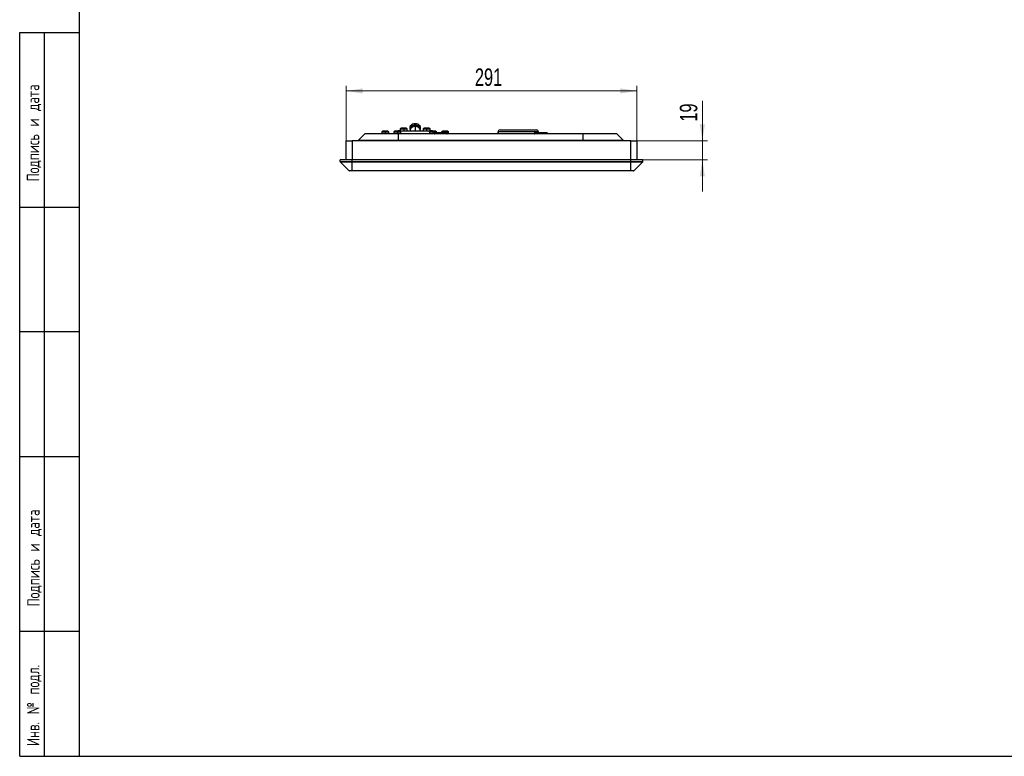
# Model space of a CAD drawing. Header units: millimetres. Extents: x 8 to 415, y 1 to 292.
# Tile 1 of 9: x 8 to 205, y 5 to 153. Entities that reach past the tile are written whole.
import ezdxf

# ---------------------------------------------------------------- set-up
doc = ezdxf.new("R2010")
doc.units = ezdxf.units.MM
doc.styles.add('SLDTEXTSTYLE0', font='TXT', dxfattribs={"width": 0.7, "bigfont": 'bigfont'})
doc.styles.add('SLDTEXTSTYLE1', font='TXT', dxfattribs={"width": 0.7})
doc.dimstyles.new('SLDDIMSTYLE0', dxfattribs={"dimtxt": 3.5, "dimasz": 3.302, "dimexe": 0, "dimexo": 0.0625, "dimgap": 0.875, "dimtad": 2, "dimlfac": 5, "dimrnd": 1e-09, "dimzin": 12, "dimdsep": 46, "dimtxsty": 'SLDTEXTSTYLE1', "dimsah": 1, "dimcen": 0.09, "dimadec": 0, "dimazin": 3, "dimtfac": 1, "dimtdec": 3, "dimtofl": 0, "dimtmove": 0, "dimatfit": 3, "dimfxl": 0, "dimfrac": 2, "dimtolj": 1, "dimtzin": 12, "dimarcsym": 0})
doc.dimstyles.new('SLDDIMSTYLE1', dxfattribs={"dimtxt": 3.5, "dimasz": 3.302, "dimexe": 0, "dimexo": 0.0625, "dimgap": 0.875, "dimtad": 2, "dimlfac": 5, "dimrnd": 1e-09, "dimzin": 12, "dimdsep": 46, "dimtxsty": 'SLDTEXTSTYLE1', "dimsah": 1, "dimcen": 0.09, "dimadec": 0, "dimazin": 3, "dimtfac": 1, "dimtdec": 3, "dimtmove": 0, "dimatfit": 0, "dimfxl": 0, "dimfrac": 2, "dimtolj": 1, "dimtzin": 12, "dimarcsym": 0})

# ---------------------------------------------------------------- blocks, each defined once
blk = doc.blocks.new('_D_3')
at = {"color": 7, "linetype": 'Continuous', "lineweight": 0}
for p, q in [((73.39, 128.28), (73.39, 139.27)), ((73.39, 138.27), (131.59, 138.27)), ((131.59, 128.28), (131.59, 139.27))]:
    blk.add_line(p, q, dxfattribs=at)
at = {"color": 7, "linetype": 'Continuous', "lineweight": 18}
for points in [[(73.39, 138.27), (76.69, 137.76), (76.69, 138.78)], [(131.59, 138.27), (128.29, 138.78), (128.29, 137.76)]]:
    blk.add_solid(points, dxfattribs=at)
at = {"color": 7, "linetype": 'Continuous', "lineweight": 18, "insert": (99.16, 142.78), "char_height": 3.5, "attachment_point": 1, "style": 'SLDTEXTSTYLE1'}
blk.add_mtext('291', dxfattribs=at)
blk = doc.blocks.new('_D_4')
at = {"color": 7, "linetype": 'Continuous', "lineweight": 0}
for p, q in [((144.71, 128.28), (144.71, 136.32)), ((131.59, 128.28), (145.71, 128.28)), ((144.71, 128.28), (144.71, 124.48)), ((132.79, 124.48), (145.71, 124.48)), ((144.71, 124.48), (144.71, 118.13))]:
    blk.add_line(p, q, dxfattribs=at)
at = {"color": 7, "linetype": 'Continuous', "lineweight": 18}
for points in [[(144.71, 128.28), (145.22, 131.58), (144.2, 131.58)], [(144.71, 124.48), (144.2, 121.18), (145.22, 121.18)]]:
    blk.add_solid(points, dxfattribs=at)
at = {"color": 7, "linetype": 'Continuous', "lineweight": 18, "insert": (140.2, 132.12), "char_height": 3.5, "attachment_point": 1, "rotation": 90, "style": 'SLDTEXTSTYLE1'}
blk.add_mtext('19', dxfattribs=at)

msp = doc.modelspace()

# ---------------------------------------------------------------- linework, layer by layer
at = {"color": 7, "linetype": 'Continuous', "lineweight": 25}
for p, q in [((20, 5), (20, 292)), ((8, 5), (8, 150.0001)), ((8, 150.0001), (20, 150.0001)), ((12.8784, 150.0001), (12.8784, 5.0001)), ((20, 5), (20, 150.0001)), ((81.7256, 130.198), (80.6741, 130.198)), ((84.1249, 130.198), (83.0747, 130.198)), ((83.6998, 130.198), (83.6998, 130.278)), ((84.2998, 130.278), (83.6998, 130.278)), ((84.1998, 130.694), (84.1998, 130.278)), ((84.1998, 130.694), (84.2004, 130.694)), ((84.2004, 130.694), (84.929, 130.694)), ((84.2998, 130.094), (84.2998, 130.278)), ((84.2998, 130.278), (90.0998, 130.278)), ((85.4252, 130.798), (84.3745, 130.798)), ((84.929, 130.694), (84.929, 130.278)), ((84.929, 130.694), (85.5992, 130.694)), ((85.5998, 130.278), (85.5998, 130.694)), ((86.1998, 130.9943), (86.1998, 130.7447)), ((86.1998, 130.3701), (86.1998, 130.278)), ((87.1998, 131.7756), (87.1998, 131.5259)), ((87.1998, 131.1514), (87.1998, 131.3697)), ((87.1998, 131.1514), (87.1998, 130.278)), ((88.1998, 130.7447), (88.1998, 130.9943)), ((88.1998, 130.278), (88.1998, 130.3701)), ((88.7998, 130.694), (88.7998, 130.278)), ((88.7999, 130.694), (89.4908, 130.694)), ((90.0256, 130.798), (88.9741, 130.798)), ((89.4908, 130.694), (89.4908, 130.278)), ((89.4908, 130.694), (90.1998, 130.694)), ((90.0998, 130.094), (90.0998, 130.278)), ((90.6998, 130.278), (90.0998, 130.278)), ((90.1998, 130.278), (90.1998, 130.694)), ((91.3238, 130.198), (90.274, 130.198)), ((90.6998, 130.278), (90.6998, 130.198)), ((91.3256, 130.198), (91.3238, 130.198)), ((93.7125, 130.198), (92.674, 130.198)), ((93.7256, 130.198), (93.7125, 130.198)), ((104.1911, 130.478), (111.4898, 130.478)), ((73.3898, 124.478), (73.3898, 128.278)), ((73.3898, 128.278), (74.5898, 128.278)), ((74.5898, 128.278), (74.5898, 124.478)), ((130.3898, 128.278), (74.5898, 128.278)), ((75.7498, 128.328), (77.0998, 129.678)), ((75.7498, 128.278), (75.7498, 128.328)), ((83.8398, 128.328), (75.7498, 128.328)), ((83.8398, 129.678), (77.0998, 129.678)), ((80.4998, 130.094), (80.4998, 129.678)), ((80.4999, 130.094), (81.2073, 130.094)), ((81.2073, 130.094), (81.2073, 129.678)), ((81.2073, 130.094), (81.8998, 130.094)), ((81.8998, 129.678), (81.8998, 130.094)), ((82.8998, 130.094), (82.8998, 129.678)), ((82.8998, 130.094), (82.9008, 130.094)), ((82.9008, 130.094), (83.6358, 130.094)), ((83.6358, 130.094), (83.6358, 129.678)), ((83.6358, 130.094), (84.2989, 130.094)), ((120.8398, 129.678), (83.8398, 129.678)), ((83.8398, 128.328), (83.8398, 129.678)), ((120.8398, 128.328), (83.8398, 128.328)), ((83.8398, 128.278), (83.8398, 128.328)), ((84.2998, 129.678), (84.2998, 130.094)), ((90.0998, 130.094), (90.0998, 129.678)), ((90.0998, 130.094), (90.7418, 130.094)), ((90.7418, 130.094), (90.7418, 129.678)), ((90.7418, 130.094), (91.4974, 130.094)), ((91.0798, 129.878), (91.0798, 129.738)), ((91.0798, 129.878), (93.5644, 129.878)), ((91.0798, 129.738), (93.5644, 129.738)), ((91.1398, 129.938), (93.5061, 129.938)), ((91.4974, 130.094), (91.4998, 130.094)), ((91.4998, 129.938), (91.4998, 130.094)), ((92.4998, 130.094), (92.4998, 129.938)), ((92.4998, 130.094), (93.0445, 130.094)), ((93.0445, 130.094), (93.8824, 130.094)), ((93.0445, 130.094), (93.0445, 129.938)), ((93.5061, 129.938), (93.5398, 129.938)), ((93.5644, 129.738), (93.5644, 129.878)), ((93.5644, 129.878), (93.5998, 129.878)), ((93.5644, 129.738), (93.5998, 129.738)), ((93.5998, 129.738), (93.5998, 129.878)), ((93.8824, 130.094), (93.8998, 130.094)), ((93.8998, 129.678), (93.8998, 130.094)), ((103.7898, 130.078), (103.7898, 129.678)), ((103.7912, 130.078), (103.7898, 130.078)), ((103.7912, 129.678), (103.7912, 130.078)), ((111.8898, 130.078), (103.7912, 130.078)), ((111.0798, 129.878), (111.0798, 129.738)), ((111.0798, 129.878), (113.596, 129.878)), ((111.0798, 129.738), (113.596, 129.738)), ((111.1398, 129.938), (113.5362, 129.938)), ((111.8898, 129.938), (111.8898, 130.078)), ((113.5362, 129.938), (113.5398, 129.938)), ((113.596, 129.738), (113.596, 129.878)), ((113.596, 129.878), (113.5998, 129.878)), ((113.596, 129.738), (113.5998, 129.738)), ((113.5998, 129.738), (113.5998, 129.878)), ((127.5798, 129.678), (120.8398, 129.678)), ((120.8398, 128.328), (120.8398, 129.678)), ((128.9298, 128.328), (120.8398, 128.328)), ((120.8398, 128.278), (120.8398, 128.328)), ((128.9298, 128.328), (127.5798, 129.678)), ((128.9298, 128.278), (128.9298, 128.328)), ((130.3898, 124.478), (130.3898, 128.278)), ((130.3898, 128.278), (131.5898, 128.278)), ((131.5898, 128.278), (131.5898, 124.478)), ((74.5898, 124.478), (72.1898, 124.478)), ((72.1898, 124.1609), (72.1898, 124.478)), ((74.5898, 124.1609), (74.5898, 124.478)), ((130.3898, 124.478), (74.5898, 124.478)), ((130.3898, 124.1609), (130.3898, 124.478)), ((132.7898, 124.478), (130.3898, 124.478)), ((132.7898, 124.1609), (132.7898, 124.478)), ((72.1898, 124.1609), (74.5898, 124.1609)), ((74.5898, 124.0194), (72.2484, 124.0194)), ((73.9313, 122.3366), (72.2484, 124.0194)), ((73.9313, 122.3366), (74.5898, 122.3366)), ((74.5898, 122.278), (74.0727, 122.278)), ((74.5898, 124.0194), (74.5898, 124.1609)), ((74.5898, 124.1609), (130.3898, 124.1609)), ((130.3898, 124.0194), (74.5898, 124.0194)), ((74.5898, 122.3366), (74.5898, 124.0194)), ((74.5898, 122.3366), (130.3898, 122.3366)), ((74.5898, 122.278), (74.5898, 122.3366)), ((130.3898, 122.278), (74.5898, 122.278)), ((130.3898, 124.1609), (130.3898, 124.0194)), ((130.3898, 124.1609), (132.7898, 124.1609)), ((132.7313, 124.0194), (130.3898, 124.0194)), ((130.3898, 122.3366), (130.3898, 124.0194)), ((130.3898, 122.3366), (131.0484, 122.3366)), ((130.3898, 122.278), (130.3898, 122.3366)), ((130.907, 122.278), (130.3898, 122.278)), ((131.0484, 122.3366), (132.7313, 124.0194)), ((8, 115), (20, 115)), ((20, 90), (8, 90)), ((20, 65), (8, 65)), ((20, 30), (8, 30)), ((8, 5), (20, 5)), ((20, 5), (415, 5))]:
    msp.add_line(p, q, dxfattribs=at)
at = {"color": 7, "linetype": 'Continuous', "lineweight": 25, "flags": 128}
for points in [[(86.1998, 130.9943), (86.21, 131.1055), (86.2902, 131.3189), (86.4441, 131.506), (86.6592, 131.6516), (86.9181, 131.7439), (87.1998, 131.7756)], [(87.1998, 131.1514), (86.9181, 131.1197), (86.6592, 131.0273), (86.4441, 130.8817), (86.2902, 130.6947), (86.21, 130.4813), (86.1998, 130.3701)], [(86.229, 130.5574), (86.21, 130.6335), (86.21, 130.8558), (86.2902, 131.0692), (86.4441, 131.2563), (86.6592, 131.4019), (86.9181, 131.4943), (87.1998, 131.5259)], [(87.1998, 131.7756), (87.4816, 131.7439), (87.7405, 131.6516), (87.9556, 131.506), (88.1095, 131.3189), (88.1897, 131.1055), (88.1998, 130.9943)], [(87.1998, 131.5259), (87.4816, 131.4943), (87.7405, 131.4019), (87.9556, 131.2563), (88.1095, 131.0692), (88.1897, 130.8558), (88.1897, 130.6335), (88.1707, 130.5574)], [(88.1998, 130.3701), (88.1897, 130.4813), (88.1095, 130.6947), (87.9556, 130.8817), (87.7405, 131.0273), (87.4816, 131.1197), (87.1998, 131.1514)]]:
    msp.add_lwpolyline(points, dxfattribs=at)
at = {"color": 7, "linetype": 'Continuous', "lineweight": 25}
for centre, radius, start, end in [((81.1998, 129.1193), 1.2, 115.98621, 125.685335), ((81.1999, 129.1194), 1.1999, 115.987498, 125.686881), ((81.1998, 129.1193), 1.2, 54.314665, 64.01379), ((81.1998, 129.1194), 1.1999, 54.313119, 64.012502), ((83.5998, 129.1193), 1.2, 115.98621, 125.685335), ((83.6003, 129.1213), 1.1981, 116.016454, 125.721634), ((83.5998, 129.1193), 1.2, 54.314665, 64.01379), ((84.8998, 129.7193), 1.2, 115.98621, 125.685335), ((84.9001, 129.7206), 1.1987, 116.006074, 125.709178), ((84.8998, 129.7193), 1.2, 54.314665, 64.01379), ((87.1361, 130.6081), 0.7643, 85.219805, 161.487295), ((87.274, 130.6239), 0.7494, 17.616613, 95.676287), ((89.4998, 129.7193), 1.2, 115.98621, 125.685335), ((89.4999, 129.7195), 1.1999, 115.9881, 125.687604), ((89.4998, 129.7193), 1.2, 54.314665, 64.01379), ((89.4998, 129.7195), 1.1999, 54.312396, 64.0119), ((90.7998, 129.1193), 1.2, 115.98621, 125.685335), ((90.7987, 129.1246), 1.195, 54.219581, 63.934542), ((90.7998, 129.1193), 1.2, 54.314665, 64.01379), ((93.1998, 129.1193), 1.2, 115.98621, 125.685335), ((93.1917, 129.1566), 1.1643, 53.617133, 63.430507), ((93.1998, 129.1193), 1.2, 54.314665, 64.01379), ((104.1898, 130.078), 0.4, 90, 180), ((104.1911, 130.0781), 0.3999, 90.009585, 180.009581), ((111.4898, 130.078), 0.4, 0, 90), ((91.1398, 129.878), 0.06, 90, 180), ((91.1398, 129.738), 0.06, 180, 270), ((93.5053, 129.8788), 0.0592, 359.195659, 89.172415), ((93.5053, 129.7372), 0.0592, 270.827585, 0.804341), ((93.5398, 129.878), 0.06, 0, 90), ((93.5398, 129.738), 0.06, 270, 0), ((111.1398, 129.878), 0.06, 90, 180), ((111.1398, 129.738), 0.06, 180, 270), ((113.5361, 129.8781), 0.0599, 359.912152, 89.911882), ((113.5361, 129.7379), 0.0599, 270.088118, 0.087848), ((113.5398, 129.878), 0.06, 0, 90), ((113.5398, 129.738), 0.06, 270, 0), ((72.3898, 124.1609), 0.2, 180, 225), ((74.0727, 122.478), 0.2, 225, 270), ((130.907, 122.478), 0.2, 270, 315), ((132.5898, 124.1609), 0.2, 315, 0)]:
    msp.add_arc(centre, radius, start, end, dxfattribs=at)

# ---------------------------------------------------------------- texts
at = {"color": 7, "linetype": 'Continuous', "lineweight": 0, "char_height": 2.5, "attachment_point": 1, "rotation": 90, "style": 'SLDTEXTSTYLE0'}
for s, insert in [('Подпись и дата', (9.4236, 120.1521)), ('Подпись и дата', (9.5139, 35.016)), ('Инв. № подл.', (9.4536, 7.0763))]:
    msp.add_mtext(s, dxfattribs=dict(at, insert=insert))

# ---------------------------------------------------------------- dimensions: what is measured, and where the dimension line sits
at = {"color": 7, "linetype": 'Continuous', "lineweight": 18}
dim = msp.add_linear_dim(base=(131.5898, 138.2673), p1=(73.3898, 128.278), p2=(131.5898, 128.278), dimstyle='SLDDIMSTYLE0', dxfattribs=at)
dim.commit()
dim.dimension.update_dxf_attribs({"geometry": '_D_3', "text_midpoint": (102.4898, 138.2673), "dimtype": 160})
dim = msp.add_linear_dim(base=(144.709, 124.478), p1=(131.5898, 128.278), p2=(132.7898, 124.478), angle=90, dimstyle='SLDDIMSTYLE1', dxfattribs=at)
dim.commit()
dim.dimension.update_dxf_attribs({"geometry": '_D_4', "text_midpoint": (144.709, 134.2168), "dimtype": 160})

doc.saveas('drawing.dxf')
